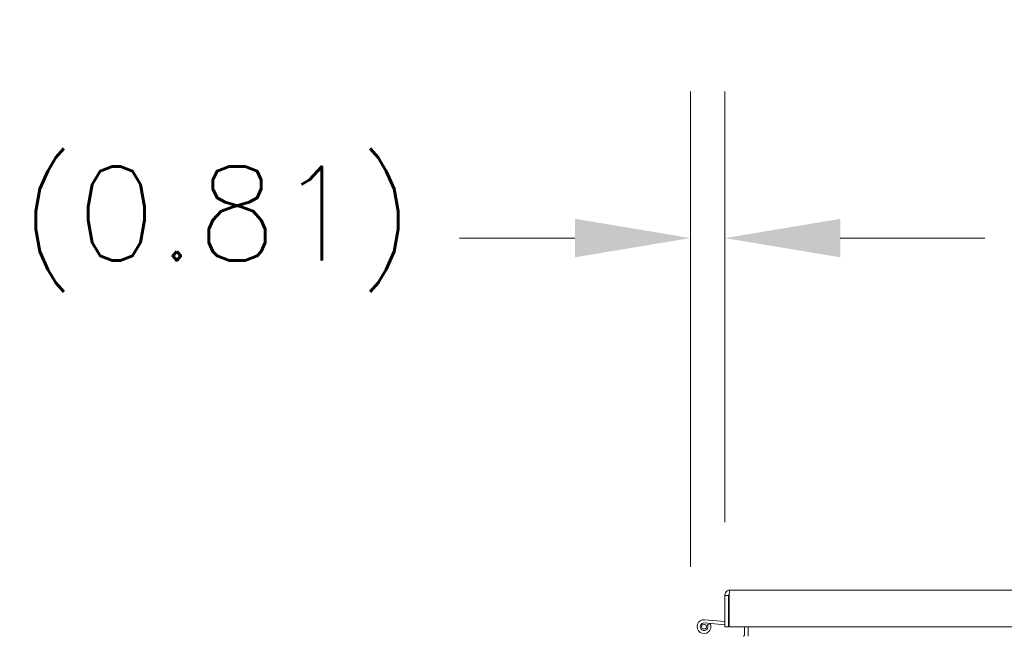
# Model space of a CAD drawing. Header units: inches. Extents: x 4 to 472, y 10 to 298.
# Tile 18 of 50: x 164 to 187, y 96 to 111. Entities that reach past the tile are written whole.
import ezdxf

# ---------------------------------------------------------------- set-up
doc = ezdxf.new("R2010")
doc.units = ezdxf.units.IN
doc.header["$LTSCALE"] = 28
doc.header["$MEASUREMENT"] = 0
doc.layers.add('Dimension (ANSI)', color=7, linetype='Continuous', lineweight=5)
doc.layers.add('Visible (ANSI)', color=7, linetype='Continuous', lineweight=5)
doc.styles.add('ROMANS', font='romans.shx')
doc.dimstyles.new('Default (ANSI)', dxfattribs={"dimscale": 28, "dimtxt": 0.08, "dimasz": 0.098425, "dimexe": 0.125, "dimexo": 0.0625, "dimgap": 0.031496, "dimtad": 0, "dimtih": 1, "dimtoh": 1, "dimrnd": 1e-08, "dimzin": 0, "dimdsep": 46, "dimtxsty": 'ROMANS', "dimcen": 0.09, "dimdle": 0.393701, "dimclrd": 256, "dimclre": 256, "dimclrt": 256, "dimadec": 0, "dimazin": 0, "dimtfac": 1.25, "dimtofl": 0, "dimtmove": 0, "dimatfit": 3, "dimfxl": 0, "dimtolj": 1, "dimtzin": 0, "dimlwd": -1, "dimlwe": -1, "dimarcsym": 0})

# ---------------------------------------------------------------- blocks, each defined once
blk = doc.blocks.new('*D22')
at = {"layer": 'Defpoints', "color": 0}
for p in [(179.583, 105.962), (180.396, 97.438), (179.583, 96.368)]:
    blk.add_point(p, dxfattribs=at)
at = {"layer": 'Dimension (ANSI)'}
for p, q in [((179.583, 98.118), (179.583, 109.462)), ((180.396, 99.188), (180.396, 109.462)), ((176.827, 105.962), (174.071, 105.962)), ((183.152, 105.962), (185.908, 105.962))]:
    blk.add_line(p, q, dxfattribs=at)
for points in [[(176.827, 106.421), (176.827, 105.503), (179.583, 105.962)], [(183.152, 106.421), (183.152, 105.503), (180.396, 105.962)]]:
    blk.add_solid(points, dxfattribs=at)
at = {"layer": 'Dimension (ANSI)', "insert": (163.589, 107.669), "char_height": 2.24, "attachment_point": 1, "style": 'ROMANS'}
blk.add_mtext('\\A1;(0.81)', dxfattribs=at)
blk = doc.blocks.new('*D29')
at = {"layer": 'Defpoints', "color": 0}
for p in [(214.833, 105.962), (180.396, 97.438), (214.833, 97.438)]:
    blk.add_point(p, dxfattribs=at)
at = {"layer": 'Dimension (ANSI)'}
for p, q in [((180.396, 99.188), (180.396, 109.462)), ((214.833, 99.188), (214.833, 109.462)), ((183.152, 105.962), (186.599, 105.962)), ((212.077, 105.962), (208.63, 105.962))]:
    blk.add_line(p, q, dxfattribs=at)
for points in [[(183.152, 106.421), (183.152, 105.503), (180.396, 105.962)], [(212.077, 106.421), (212.077, 105.503), (214.833, 105.962)]]:
    blk.add_solid(points, dxfattribs=at)
at = {"layer": 'Dimension (ANSI)', "insert": (197.615, 105.962), "char_height": 2.24, "attachment_point": 5, "style": 'ROMANS'}
blk.add_mtext('\\A1;34.44\\PDOOR WIDTH', dxfattribs=at)

msp = doc.modelspace()

# ---------------------------------------------------------------- linework, layer by layer
at = {"layer": 'Visible (ANSI)'}
for p, q in [((180.3959, 97.4383), (180.3959, 96.6882)), ((180.4896, 97.4383), (180.3959, 97.4383)), ((180.4896, 97.4383), (180.4896, 96.6882)), ((180.5006, 96.6882), (180.5006, 97.4383)), ((180.5209, 97.5632), (214.7085, 97.5632)), ((180.4896, 97.3152), (180.5006, 97.3152)), ((180.3959, 96.7379), (179.9102, 96.7812)), ((179.9168, 96.8559), (180.3959, 96.8132)), ((179.9798, 96.737), (180.0516, 96.7616)), ((180.4896, 96.6882), (180.3959, 96.6882)), ((214.7287, 96.6882), (180.5006, 96.6882)), ((180.8642, 96.6882), (180.8642, 96.4927)), ((180.9579, 96.6882), (180.9579, 96.4927)), ((180.9579, 96.4927), (180.9579, 96.4614))]:
    msp.add_line(p, q, dxfattribs=at)
msp.add_circle((179.9022, 96.6915), 0.06, dxfattribs=at)
for centre, radius, start, end in [((179.9022, 96.6915), 0.165, 84.91091, 25.10897), ((179.9022, 96.6915), 0.09, 84.91091, 30.37166), ((180.4406, 96.8584), 0.124, 293.27596, 298.96408), ((180.8329, 96.4927), 0.0312, 270, 0), ((180.8329, 96.4927), 0.1249, 345.51657, 0)]:
    msp.add_arc(centre, radius, start, end, dxfattribs=at)
for points, knots in [([(180.5209, 97.5632), (180.4772, 97.5632), (180.4343, 97.5384), (180.4125, 97.5005), (180.4017, 97.4817), (180.3959, 97.46), (180.3959, 97.4383)], [0, 0, 0, 0, 1.04908, 1.04908, 1.04908, 1.5707963, 1.5707963, 1.5707963, 1.5707963]), ([(180.5036, 97.4639), (180.496, 97.4586), (180.4905, 97.4502), (180.4897, 97.441), (180.4896, 97.4401), (180.4896, 97.4392), (180.4896, 97.4383)], [0.59510147, 0.59510147, 0.59510147, 0.59510147, 1.48347479, 1.48347479, 1.48347479, 1.57079633, 1.57079633, 1.57079633, 1.57079633]), ([(180.5006, 97.4383), (180.5051, 97.482), (180.5096, 97.5248), (180.5141, 97.5466), (180.5164, 97.5574), (180.5186, 97.5632), (180.5209, 97.5632)], [0, 0, 0, 0, 1.04908, 1.04908, 1.04908, 1.5707963, 1.5707963, 1.5707963, 1.5707963])]:
    msp.add_open_spline(points, degree=3, knots=knots, dxfattribs=at)

# ---------------------------------------------------------------- dimensions: what is measured, and where the dimension line sits
at = {"layer": 'Dimension (ANSI)'}
for base, p2, text, override, picture, middle in [((214.8334, 105.9619), (214.8334, 97.4383), '<>\\PDOOR WIDTH', {"dimtih": 0, "dimtoh": 0, "dimdec": 2, "dimtp": 0, "dimtm": 0, "dimtdec": 2, "dimatfit": 1}, '*D29', (197.6147, 105.9619)), ((179.5829, 105.9619), (179.5829, 96.3677), '(<>)', {"dimgap": 0.031496, "dimtih": 0, "dimtoh": 0, "dimdec": 2, "dimtol": 0, "dimlim": 0, "dimtp": 0, "dimtm": 0, "dimtdec": 2, "dimatfit": 1}, '*D22', (168.3892, 105.9619))]:
    dim = msp.add_linear_dim(base=base, p1=(180.3959, 97.4383), p2=p2, angle=180, text=text, dimstyle='Default (ANSI)', override=override, dxfattribs=at)
    dim.commit()
    dim.dimension.update_dxf_attribs({"geometry": picture, "text_midpoint": middle, "dimtype": 160})

doc.saveas('drawing.dxf')
